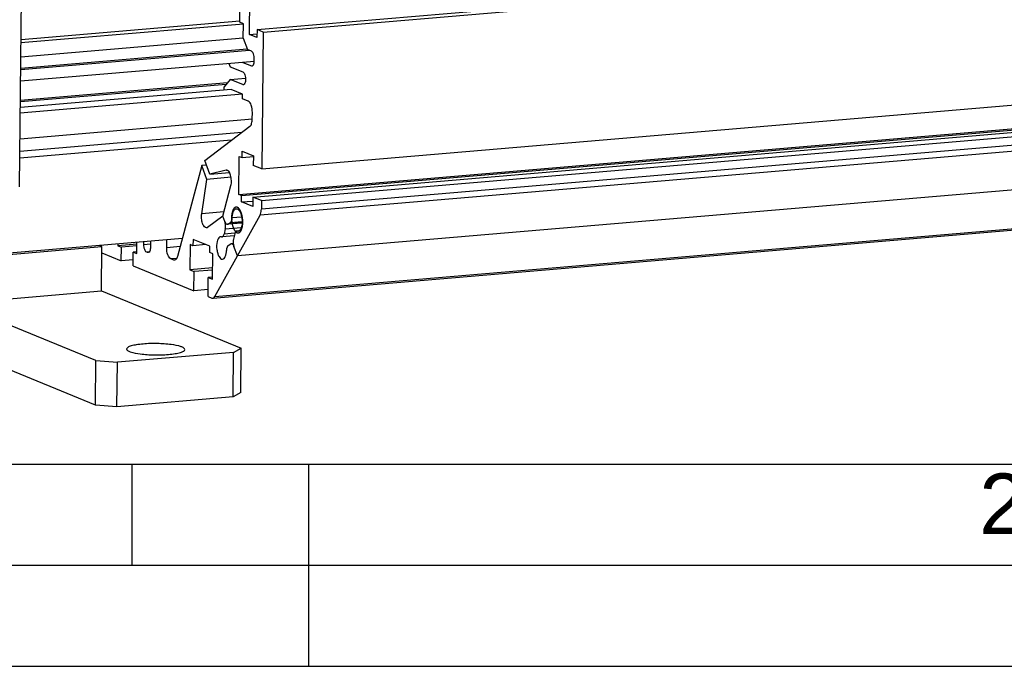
# Model space of a CAD drawing. Header units: millimetres. Extents: x 0 to 420, y 0 to 297.
# Tile 13 of 52: x 116 to 164, y 0 to 32. Entities that reach past the tile are written whole.
import ezdxf

# ---------------------------------------------------------------- set-up
doc = ezdxf.new("R2010")
doc.units = ezdxf.units.MM
doc.header["$LTSCALE"] = 23.1
doc.layers.get('0').update_dxf_attribs({"linetype": 'CONTINUOUS'})
doc.layers.add('COMPONENTS', color=7, linetype='CONTINUOUS')
doc.styles.add('TEXTSTYLE_2', font='arial.ttf')

msp = doc.modelspace()

# ---------------------------------------------------------------- linework, layer by layer
at = {"color": 7, "linetype": 'CONTINUOUS'}
msp.add_line((25, 10), (410, 10), dxfattribs=at)
at = {"color": 2, "linetype": 'CONTINUOUS'}
for p, q in [((121.25, 5), (121.25, 10)), ((130, 0), (130, 10)), ((20, 5), (415, 5)), ((0, 0), (232.75, 0))]:
    msp.add_line(p, q, dxfattribs=at)
at = {"layer": 'COMPONENTS', "color": 7, "linetype": 'CONTINUOUS'}
for p, q in [((115.67768, 23.71965), (115.99403, 55.50694)), ((127.43627, 31.49785), (228.89879, 40.11734)), ((127.73681, 31.37451), (229.19933, 39.99401)), ((127.06892, 31.25466), (127.08985, 33.35756)), ((127.6695, 24.61072), (229.13202, 33.23021)), ((126.58373, 31.86346), (126.59583, 33.07938)), ((126.75979, 31.77619), (115.74855, 30.84076)), ((126.5798, 31.90976), (115.75003, 30.98975)), ((126.53403, 23.34337), (227.99655, 31.96287)), ((126.75847, 31.79176), (126.58373, 31.86346)), ((126.67382, 23.28601), (228.13634, 31.9055)), ((126.75128, 31.06987), (126.75847, 31.79176)), ((127.23452, 23.21348), (228.69704, 31.83298)), ((127.06892, 31.25466), (127.43416, 31.28569)), ((127.43237, 31.10552), (127.06892, 31.25466)), ((127.43627, 31.49785), (127.43237, 31.10552)), ((127.73681, 31.37451), (127.43627, 31.49785)), ((229.11222, 31.24072), (127.6497, 22.62123)), ((127.65388, 23.04139), (229.1164, 31.66089)), ((127.73681, 31.37451), (127.6695, 24.61072)), ((126.75128, 31.06987), (115.74152, 30.13456)), ((126.75128, 31.06987), (126.95628, 30.51302)), ((229.04749, 30.93302), (127.58497, 22.31352)), ((127.06316, 30.46916), (115.73527, 29.50683)), ((126.9549, 30.5292), (115.73596, 29.57613)), ((127.16595, 30.42698), (126.95628, 30.51302)), ((127.30477, 29.92521), (115.72965, 28.94187)), ((126.03527, 29.81736), (126.10569, 29.66452)), ((126.73941, 29.87718), (127.15877, 29.70509)), ((127.30168, 29.96159), (127.30262, 30.05575)), ((126.10569, 29.66452), (126.73473, 29.40638)), ((127.15877, 29.70509), (127.18854, 29.70762)), ((125.91025, 28.79265), (115.71955, 27.92693)), ((125.96769, 28.86677), (115.72024, 27.99623)), ((126.09944, 29.03679), (125.81508, 28.66984)), ((126.09944, 29.03679), (126.86881, 29.10215)), ((126.72848, 28.77865), (126.09944, 29.03679)), ((227.92842, 28.92445), (126.4659, 20.30495)), ((126.72848, 28.77865), (126.75882, 28.78123)), ((126.72379, 28.30785), (115.71403, 27.37254)), ((126.15795, 28.53674), (115.71679, 27.64974)), ((125.81346, 28.50747), (125.81508, 28.66984)), ((126.72379, 28.30785), (126.15766, 28.54018)), ((126.72145, 28.07245), (126.72379, 28.30785)), ((127.00102, 27.95772), (126.72145, 28.07245)), ((127.20289, 27.08702), (127.20602, 27.40088)), ((127.20494, 27.06297), (115.70122, 26.0857)), ((125.2425, 18.21185), (226.70502, 26.83135)), ((125.34682, 18.29638), (226.80934, 26.91587)), ((126.6814, 26.4099), (115.69516, 25.47659)), ((124.8461, 25.02221), (127.0863, 26.71605)), ((126.17047, 26.02357), (115.69175, 25.13338)), ((126.69256, 25.1692), (126.69568, 25.48306)), ((126.69568, 25.48306), (127.25483, 25.25361)), ((125.09628, 24.34307), (124.8461, 25.02221)), ((126.53403, 23.34337), (126.55277, 25.22656)), ((126.55277, 25.22656), (126.69256, 25.1692)), ((126.69256, 25.1692), (127.25792, 25.21723)), ((127.25483, 25.25361), (127.25014, 24.78281)), ((124.70545, 24.76976), (123.49689, 20.27359)), ((124.93201, 24.78901), (124.70545, 24.76976)), ((124.95543, 24.09027), (124.70545, 24.76976)), ((125.90332, 24.55173), (125.09628, 24.34307)), ((125.09628, 24.34307), (126.07553, 24.42626)), ((125.91849, 24.55419), (125.90332, 24.55173)), ((125.90332, 24.55173), (125.91859, 24.55303)), ((127.6695, 24.61072), (127.25014, 24.78281)), ((124.69806, 22.38848), (124.95543, 24.09027)), ((126.15156, 24.19188), (124.95543, 24.09027)), ((119.43008, 12.92655), (93.29009, 23.65366)), ((125.74158, 22.27247), (126.14289, 23.78314)), ((126.67382, 23.28601), (126.53403, 23.34337)), ((126.67069, 22.97214), (126.67382, 23.28601)), ((126.67069, 22.97214), (127.2326, 23.01988)), ((127.22984, 22.74269), (126.67069, 22.97214)), ((127.23452, 23.21348), (127.22984, 22.74269)), ((127.65388, 23.04139), (127.23452, 23.21348)), ((127.65388, 23.04139), (127.6497, 22.62123)), ((125.79721, 22.48185), (124.69806, 22.38848)), ((125.74158, 22.27247), (124.98987, 21.71364)), ((125.34682, 18.29638), (127.58497, 22.31352)), ((125.83996, 22.00523), (125.74158, 22.27247)), ((125.99726, 21.8779), (126.12503, 21.9584)), ((126.12503, 21.9584), (126.69682, 22.00698)), ((126.20839, 22.19904), (126.67307, 22.23852)), ((125.86428, 21.63922), (125.80249, 21.37949)), ((125.86428, 21.63922), (126.65767, 21.70662)), ((126.69556, 21.92955), (125.9681, 21.86775)), ((126.6958, 21.93724), (125.99726, 21.8779)), ((126.43016, 21.53076), (126.55155, 21.54107)), ((123.73855, 21.17263), (114.5428, 20.39143)), ((121.48018, 20.42224), (121.48574, 20.98125)), ((121.83542, 20.85948), (121.83693, 21.01108)), ((122.16003, 21.03853), (122.15693, 20.72755)), ((122.96383, 20.71157), (122.96776, 21.10715)), ((124.26622, 21.12255), (124.26309, 20.80868)), ((125.10493, 20.77836), (124.26622, 21.12255)), ((126.30809, 21.29657), (125.70421, 21.24527)), ((126.32952, 21.42426), (125.80249, 21.37949)), ((126.33188, 21.39654), (126.27008, 21.13681)), ((114.49999, 20.32201), (119.75731, 20.76864)), ((119.75731, 20.76864), (119.62452, 20.82313)), ((119.73545, 18.57158), (119.75731, 20.76864)), ((120.54456, 20.90129), (120.54361, 20.80658)), ((121.4848, 20.88654), (120.54361, 20.80658)), ((120.54361, 20.80658), (120.71835, 20.73488)), ((120.71163, 20.06007), (120.71835, 20.73488)), ((121.48394, 20.79992), (120.71835, 20.73488)), ((121.29873, 19.81914), (121.30545, 20.49395)), ((121.47288, 20.50817), (121.30545, 20.49395)), ((121.30545, 20.49395), (121.48018, 20.42224)), ((122.15852, 20.88693), (121.83542, 20.85948)), ((122.09799, 20.49895), (121.97209, 20.48826)), ((122.01402, 20.47105), (121.97209, 20.48826)), ((123.62982, 20.76815), (122.96383, 20.71157)), ((124.12331, 20.86604), (124.11081, 19.61058)), ((124.26309, 20.80868), (124.12331, 20.86604)), ((124.89934, 20.86273), (124.26309, 20.80868)), ((125.10181, 20.4645), (125.10493, 20.77836)), ((126.00933, 20.81762), (126.1371, 20.89813)), ((126.26107, 20.91633), (126.16626, 20.90828)), ((126.4659, 20.30495), (126.2944, 20.7708)), ((119.75417, 20.45298), (120.71163, 20.06007)), ((121.30163, 20.11019), (120.71163, 20.06007)), ((122.04379, 20.47358), (122.01402, 20.47105)), ((123.46039, 20.17949), (123.16882, 20.15472)), ((123.30861, 20.09736), (123.16882, 20.15472)), ((125.2416, 20.40713), (125.10181, 20.4645)), ((125.2291, 19.15167), (125.2416, 20.40713)), ((121.29873, 19.81914), (124.31112, 18.58294)), ((125.23462, 19.70605), (124.11081, 19.61058)), ((124.11081, 19.61058), (124.32049, 19.52454)), ((124.31112, 18.58294), (124.32049, 19.52454)), ((125.23358, 19.60211), (124.32049, 19.52454)), ((119.45195, 15.12361), (109.18113, 19.33846)), ((125.01005, 18.29612), (125.01942, 19.23772)), ((125.22034, 19.25478), (125.01942, 19.23772)), ((125.01942, 19.23772), (125.2291, 19.15167)), ((112.53952, 17.96027), (119.73545, 18.57158)), ((119.73545, 18.57158), (126.64787, 15.73492)), ((125.0135, 18.64261), (124.31112, 18.58294)), ((125.01005, 18.29612), (125.19718, 18.21933)), ((126.27774, 15.53038), (126.64787, 15.73492)), ((126.626, 13.53786), (126.64787, 15.73492)), ((119.43008, 12.92655), (119.45195, 15.12361)), ((119.45195, 15.12361), (120.521, 15.04133)), ((126.27774, 15.53038), (120.521, 15.04133)), ((126.25588, 13.33332), (126.27774, 15.53038)), ((120.49914, 12.84427), (120.521, 15.04133)), ((126.25588, 13.33332), (120.49914, 12.84427)), ((126.626, 13.53786), (126.25588, 13.33332)), ((120.49914, 12.84427), (119.43008, 12.92655))]:
    msp.add_line(p, q, dxfattribs=at)
for centre, radius, start, end in [((126.62562, 29.96818), 0.67609, 356.637265, 359.441299), ((125.33177, 21.81893), 0.54126, 15.861513, 20.132691), ((125.23588, 21.79124), 0.64108, 12.242704, 15.899577), ((126.43528, 21.47074), 0.06019, 87.27498, 95.27314), ((126.49116, 21.62693), 0.10532, 266.796491, 275.216517), ((125.6432, 21.14909), 0.10532, 86.796491, 95.216517), ((126.96397, 20.99901), 0.70808, 186.712859, 192.243864), ((126.89849, 20.98479), 0.64108, 192.242704, 195.899577), ((126.80259, 20.9571), 0.54126, 195.861513, 200.132691)]:
    msp.add_arc(centre, radius, start, end, dxfattribs=at)
for points, knots in [([(127.30262, 30.05575), (127.30342, 30.13636), (127.28499, 30.26639), (127.21676, 30.40613), (127.16595, 30.42698)], [0, 0, 0, 0, 0.59480009, 1, 1, 1, 1]), ([(127.18918, 29.70013), (127.2041, 29.70144), (127.24789, 29.72563), (127.28631, 29.81147), (127.29799, 29.88521), (127.30055, 29.92852)], [0, 0, 0, 0, 0.16686888, 0.51672526, 1, 1, 1, 1]), ([(126.73473, 29.40638), (126.78871, 29.38423), (126.85769, 29.23376), (126.87449, 29.0963), (126.87074, 29.01151)], [0, 0, 0, 0, 0.40740587, 1, 1, 1, 1]), ([(126.87074, 29.01151), (126.86822, 28.95453), (126.85992, 28.86599), (126.79378, 28.77719), (126.75945, 28.77381)], [0, 0, 0, 0, 0.62307554, 1, 1, 1, 1]), ([(127.20602, 27.40088), (127.20722, 27.5218), (127.17958, 27.71684), (127.07724, 27.92645), (127.00102, 27.95772)], [0, 0, 0, 0, 0.59480009, 1, 1, 1, 1]), ([(127.0863, 26.71605), (127.12961, 26.74879), (127.18814, 26.87883), (127.20212, 27.00913), (127.20289, 27.08702)], [0, 0, 0, 0, 0.41072916, 1, 1, 1, 1]), ([(126.14289, 23.78314), (126.16429, 23.86367), (126.17826, 24.03767), (126.13943, 24.28085), (126.07019, 24.47195), (125.96297, 24.55788), (125.91849, 24.55429)], [0, 0, 0, 0, 0.28906564, 0.59609666, 0.84518352, 1, 1, 1, 1]), ([(126.20839, 22.19904), (126.20892, 22.22029), (126.21313, 22.2999), (126.22562, 22.37941), (126.24184, 22.43561)], [0, 0, 0, 0, 0.26654525, 1, 1, 1, 1]), ([(126.24184, 22.43561), (126.24995, 22.46373), (126.27754, 22.5449), (126.34595, 22.63291), (126.40543, 22.63791)], [0, 0, 0, 0, 0.32897858, 1, 1, 1, 1]), ([(126.49009, 22.61132), (126.50023, 22.60415), (126.54454, 22.56581), (126.57614, 22.51494), (126.59667, 22.47388)], [0, 0, 0, 0, 0.21286874, 1, 1, 1, 1]), ([(126.59667, 22.47388), (126.64663, 22.37396), (126.70185, 22.14681), (126.70201, 21.91459), (126.68093, 21.79909)], [0, 0, 0, 0, 0.48758605, 1, 1, 1, 1]), ([(127.58497, 22.31352), (127.59573, 22.33282), (127.63704, 22.43038), (127.64887, 22.53791), (127.6497, 22.62123)], [0, 0, 0, 0, 0.20958254, 1, 1, 1, 1]), ([(124.93817, 21.69301), (124.89813, 21.68961), (124.80023, 21.75903), (124.72928, 21.92737), (124.68346, 22.14761), (124.68608, 22.30923), (124.69806, 22.38848)], [0, 0, 0, 0, 0.15273777, 0.39226028, 0.69534244, 1, 1, 1, 1]), ([(125.83996, 22.00523), (125.84745, 21.9849), (125.87124, 21.92884), (125.92516, 21.86456), (125.96755, 21.86776)], [0, 0, 0, 0, 0.33751211, 1, 1, 1, 1]), ([(126.12503, 21.9584), (126.15479, 21.97715), (126.19689, 22.06225), (126.20708, 22.14742), (126.20839, 22.19904)], [0, 0, 0, 0, 0.40510928, 1, 1, 1, 1]), ([(125.86428, 21.63922), (125.86945, 21.66094), (125.88449, 21.75635), (125.87813, 21.85479), (125.86237, 21.92718)], [0, 0, 0, 0, 0.23157795, 1, 1, 1, 1]), ([(126.35082, 21.45451), (126.34894, 21.45021), (126.34532, 21.4413), (126.34213, 21.43224), (126.3406, 21.42757)], [0, 0, 0, 0, 0.48916008, 1, 1, 1, 1]), ([(126.40556, 21.52326), (126.40005, 21.52032), (126.37576, 21.50286), (126.36018, 21.47592), (126.35082, 21.45451)], [0, 0, 0, 0, 0.21114517, 1, 1, 1, 1]), ([(126.42975, 21.53068), (126.4256, 21.5303), (126.41722, 21.52862), (126.40936, 21.5253), (126.40556, 21.52326)], [0, 0, 0, 0, 0.49133563, 1, 1, 1, 1]), ([(126.45559, 21.52755), (126.45273, 21.5285), (126.44697, 21.53002), (126.44106, 21.53073), (126.43814, 21.53087)], [0, 0, 0, 0, 0.50703724, 1, 1, 1, 1]), ([(126.65384, 21.69363), (126.64778, 21.67612), (126.62494, 21.61905), (126.58839, 21.56345), (126.55173, 21.54008)], [0, 0, 0, 0, 0.29880471, 1, 1, 1, 1]), ([(125.59344, 21.24213), (125.51683, 21.20306), (125.4319, 20.96674), (125.42867, 20.6926), (125.48089, 20.43634), (125.54654, 20.25952), (125.65602, 20.13198), (125.72893, 20.13811)], [0, 0, 0, 0, 0.20737227, 0.52300178, 0.68401184, 0.82356602, 1, 1, 1, 1]), ([(125.67878, 21.24848), (125.68298, 21.24708), (125.69155, 21.24509), (125.70035, 21.24495), (125.70462, 21.24534)], [0, 0, 0, 0, 0.50786127, 1, 1, 1, 1]), ([(125.70462, 21.24534), (125.71536, 21.24634), (125.77106, 21.2695), (125.79166, 21.33398), (125.80249, 21.37949)], [0, 0, 0, 0, 0.18736554, 1, 1, 1, 1]), ([(126.27008, 21.13681), (126.26615, 21.12027), (126.25336, 21.04749), (126.25407, 20.97264), (126.26074, 20.91624)], [0, 0, 0, 0, 0.2304044, 1, 1, 1, 1]), ([(121.97209, 20.48826), (121.92128, 20.50911), (121.85305, 20.64884), (121.83462, 20.77887), (121.83542, 20.85948)], [0, 0, 0, 0, 0.40519991, 1, 1, 1, 1]), ([(122.15693, 20.72755), (122.15631, 20.66534), (122.15054, 20.56992), (122.08142, 20.46932), (122.04443, 20.46609)], [0, 0, 0, 0, 0.62624356, 1, 1, 1, 1]), ([(123.16882, 20.15472), (123.09261, 20.186), (122.99026, 20.39561), (122.96262, 20.59065), (122.96383, 20.71157)], [0, 0, 0, 0, 0.40519991, 1, 1, 1, 1]), ([(125.72893, 20.13811), (125.7916, 20.14339), (125.91141, 20.31006), (125.92332, 20.47197), (125.92598, 20.57699)], [0, 0, 0, 0, 0.37446597, 1, 1, 1, 1]), ([(126.00933, 20.81762), (125.97958, 20.79887), (125.93747, 20.71378), (125.92729, 20.62861), (125.92598, 20.57699)], [0, 0, 0, 0, 0.40510928, 1, 1, 1, 1]), ([(126.2944, 20.7708), (126.28692, 20.79112), (126.26313, 20.84719), (126.2092, 20.91147), (126.16682, 20.90826)], [0, 0, 0, 0, 0.33751211, 1, 1, 1, 1]), ([(123.49689, 20.27359), (123.49008, 20.24826), (123.46674, 20.17555), (123.40746, 20.09478), (123.35446, 20.08998)], [0, 0, 0, 0, 0.33013457, 1, 1, 1, 1]), ([(125.2426, 18.21186), (125.25243, 18.2127), (125.29774, 18.22468), (125.3293, 18.26493), (125.34682, 18.29638)], [0, 0, 0, 0, 0.21516082, 1, 1, 1, 1]), ([(120.98095, 15.70181), (120.98066, 15.67388), (121.04219, 15.60734), (121.26783, 15.52015), (121.71667, 15.43729), (122.34799, 15.39824), (122.81498, 15.40931), (123.04991, 15.42927)], [0, 0, 0, 0, 0.03921764, 0.10933441, 0.34648766, 0.66899988, 1, 1, 1, 1]), ([(121.79183, 15.94554), (121.68058, 15.93609), (121.48177, 15.91288), (121.25328, 15.86744), (121.11219, 15.81854), (121.03274, 15.78078), (120.98129, 15.73357), (120.98095, 15.70181)], [0, 0, 0, 0, 0.38375158, 0.68656791, 0.80157744, 0.89083844, 1, 1, 1, 1]), ([(123.86079, 15.673), (123.86108, 15.70093), (123.79955, 15.76746), (123.57391, 15.85465), (123.12507, 15.93752), (122.49375, 15.97656), (122.02676, 15.9655), (121.79183, 15.94554)], [0, 0, 0, 0, 0.03921764, 0.10933441, 0.34648766, 0.66899988, 1, 1, 1, 1]), ([(123.04991, 15.42927), (123.16116, 15.43872), (123.35997, 15.46193), (123.58846, 15.50737), (123.72955, 15.55627), (123.809, 15.59403), (123.86045, 15.64124), (123.86079, 15.673)], [0, 0, 0, 0, 0.38375158, 0.68656791, 0.80157744, 0.89083844, 1, 1, 1, 1])]:
    msp.add_open_spline(points, degree=3, knots=knots, dxfattribs=at)
for points in [[(127.15877, 29.70509), (127.16827, 29.70119), (127.17895, 29.69924), (127.18918, 29.70013)], [(126.75945, 28.77381), (126.74905, 28.77279), (126.73814, 28.77468), (126.72848, 28.77865)], [(126.40543, 22.63791), (126.43491, 22.64039), (126.46595, 22.62841), (126.49009, 22.61132)], [(124.98987, 21.71364), (124.97498, 21.70257), (124.95666, 21.69458), (124.93817, 21.69301)], [(125.96755, 21.86776), (125.97798, 21.86855), (125.98841, 21.87232), (125.99726, 21.8779)], [(126.48528, 21.52177), (126.47521, 21.52233), (126.46515, 21.52436), (126.45559, 21.52755)], [(126.55173, 21.54008), (126.53653, 21.53039), (126.51869, 21.52369), (126.50074, 21.52205)], [(126.68093, 21.79909), (126.67441, 21.76339), (126.6657, 21.72793), (126.65384, 21.69363)], [(125.63363, 21.25398), (125.61972, 21.25271), (125.60588, 21.24848), (125.59344, 21.24213)], [(125.67878, 21.24848), (125.66921, 21.25167), (125.65916, 21.25369), (125.64909, 21.25425)], [(126.3406, 21.42757), (126.33725, 21.41736), (126.33436, 21.40699), (126.33188, 21.39654)], [(126.16682, 20.90826), (126.15638, 20.90747), (126.14596, 20.90371), (126.1371, 20.89813)], [(122.04443, 20.46609), (122.0342, 20.4652), (122.02352, 20.46715), (122.01402, 20.47105)], [(123.35446, 20.08998), (123.33904, 20.08859), (123.32293, 20.09148), (123.30861, 20.09736)], [(125.19718, 18.21933), (125.21137, 18.2135), (125.22731, 18.21056), (125.2426, 18.21186)]]:
    msp.add_open_spline(points, degree=3, dxfattribs=at)
at = {"layer": 'COMPONENTS', "color": 2, "linetype": 'CONTINUOUS'}
for points, knots in [([(126.45893, 22.70765), (126.45475, 22.7084), (126.44639, 22.70989), (126.43595, 22.71174), (126.42759, 22.71323), (126.42132, 22.71435), (126.4161, 22.71528), (126.41192, 22.71602), (126.40931, 22.71648), (126.40722, 22.71685), (126.40565, 22.71713), (126.40409, 22.71741), (126.40291, 22.71763), (126.40213, 22.71775), (126.4016, 22.7179), (126.40098, 22.71764), (126.40022, 22.71743), (126.39872, 22.71696), (126.39646, 22.71628), (126.39344, 22.71536), (126.38942, 22.71414), (126.38439, 22.71261), (126.37836, 22.71078), (126.37233, 22.70894), (126.3663, 22.70711), (126.36127, 22.70558), (126.35725, 22.70436), (126.35423, 22.70344), (126.35172, 22.70268), (126.34971, 22.70207), (126.34846, 22.70168), (126.34745, 22.70139), (126.34689, 22.70118), (126.3465, 22.70111), (126.34627, 22.70091), (126.34587, 22.70057), (126.34506, 22.69988), (126.34391, 22.6989), (126.34206, 22.69733), (126.33975, 22.69537), (126.33606, 22.69223), (126.33144, 22.68831), (126.32405, 22.68204), (126.31667, 22.67577), (126.3102, 22.67028), (126.30651, 22.66714), (126.30374, 22.66479), (126.30097, 22.66244), (126.29866, 22.66047), (126.29704, 22.65911), (126.29624, 22.65841), (126.29577, 22.65804), (126.29538, 22.65736), (126.29488, 22.65662), (126.29408, 22.65538), (126.29307, 22.65385), (126.29187, 22.652), (126.29026, 22.64955), (126.28745, 22.64524), (126.28344, 22.63909), (126.27862, 22.63172), (126.27381, 22.62434), (126.26899, 22.61696), (126.26418, 22.60958), (126.26017, 22.60343), (126.25736, 22.59913), (126.25575, 22.59667), (126.25455, 22.59483), (126.25355, 22.59328), (126.25274, 22.59207), (126.25225, 22.59127), (126.25183, 22.59071), (126.25151, 22.58986), (126.25093, 22.58843), (126.24978, 22.58553), (126.24813, 22.5814), (126.24616, 22.57644), (126.24419, 22.57148), (126.24156, 22.56486), (126.23696, 22.55329), (126.2317, 22.54006), (126.22644, 22.52683), (126.22316, 22.51856), (126.22053, 22.51195), (126.21889, 22.50781), (126.21757, 22.50451), (126.2166, 22.502), (126.21572, 22.50002), (126.2153, 22.498), (126.21483, 22.49607), (126.21425, 22.49362), (126.21333, 22.48971), (126.21217, 22.48483), (126.21079, 22.47897), (126.20894, 22.47116), (126.20662, 22.4614), (126.20292, 22.44578), (126.19923, 22.43015), (126.19599, 22.41648), (126.19414, 22.40867), (126.19275, 22.40281), (126.19159, 22.39794), (126.1908, 22.39451), (126.19031, 22.39258), (126.19011, 22.39032), (126.18975, 22.38761), (126.18924, 22.38321), (126.18859, 22.37773), (126.18781, 22.37115), (126.18677, 22.36237), (126.18495, 22.34701), (126.18286, 22.32946), (126.18078, 22.31191), (126.17948, 22.30094), (126.17844, 22.29217), (126.17766, 22.28559), (126.17701, 22.2801), (126.17655, 22.27627), (126.1763, 22.27406), (126.17605, 22.27246), (126.17607, 22.27066), (126.17601, 22.26833), (126.17594, 22.26422), (126.17581, 22.25837), (126.17567, 22.25134), (126.17548, 22.24198), (126.17525, 22.23026), (126.17487, 22.21153), (126.17449, 22.19279), (126.17416, 22.1764), (126.17397, 22.16703), (126.17383, 22.16), (126.17372, 22.15414), (126.17361, 22.14946), (126.17358, 22.14653), (126.17348, 22.1442), (126.17367, 22.1418), (126.17395, 22.13762), (126.17454, 22.12925), (126.17538, 22.11729), (126.17672, 22.09816), (126.17807, 22.07903), (126.17941, 22.0599), (126.18042, 22.04555), (126.18126, 22.03359), (126.18193, 22.02402), (126.1823, 22.01864), (126.18256, 22.01506), (126.18269, 22.01266), (126.18323, 22.00969), (126.18379, 22.00612), (126.18495, 21.99899), (126.18743, 21.98353), (126.19128, 21.95975), (126.19512, 21.93596), (126.19819, 21.91694), (126.20011, 21.90505), (126.20165, 21.89553), (126.20261, 21.88959), (126.20328, 21.88542), (126.20362, 21.88335), (126.2038, 21.88215), (126.20411, 21.88108), (126.20446, 21.8797), (126.20503, 21.87752), (126.20603, 21.87369), (126.20746, 21.86823), (126.20974, 21.85949), (126.2126, 21.84856), (126.21602, 21.83544), (126.21945, 21.82233), (126.22288, 21.80922), (126.2263, 21.7961), (126.22916, 21.78517), (126.23144, 21.77643), (126.23287, 21.77096), (126.23387, 21.76714), (126.23444, 21.76495), (126.23481, 21.7636), (126.23507, 21.76248), (126.23545, 21.76152), (126.23609, 21.75981), (126.23738, 21.75642), (126.23923, 21.75156), (126.24218, 21.7438), (126.24588, 21.7341), (126.25179, 21.71857), (126.2577, 21.70304), (126.26361, 21.68751), (126.2673, 21.67781), (126.27025, 21.67004), (126.2721, 21.66519), (126.27358, 21.6613), (126.2747, 21.65842), (126.27558, 21.6559), (126.27649, 21.65435), (126.27735, 21.65272), (126.27845, 21.65071), (126.2802, 21.64748), (126.28239, 21.64345), (126.28501, 21.6386), (126.28851, 21.63215), (126.29289, 21.62407), (126.29814, 21.61439), (126.30339, 21.6047), (126.30864, 21.59502), (126.31302, 21.58694), (126.31652, 21.58049), (126.31914, 21.57564), (126.32111, 21.57202), (126.32242, 21.56959), (126.32309, 21.56839), (126.32362, 21.56733), (126.32412, 21.56675), (126.32462, 21.56612), (126.32524, 21.56535), (126.32623, 21.56412), (126.32797, 21.56195), (126.33044, 21.55886), (126.33342, 21.55515), (126.33739, 21.55021), (126.34235, 21.54402), (126.3483, 21.5366), (126.35623, 21.52671), (126.36615, 21.51435), (126.37409, 21.50445), (126.37805, 21.49951)], [0, 0, 0, 0, 0.015625, 0.03125, 0.0390625, 0.046875, 0.0546875, 0.05859375, 0.0625, 0.06445312, 0.06640625, 0.06835938, 0.0703125, 0.07080078, 0.07128906, 0.07226562, 0.07324219, 0.07421875, 0.078125, 0.08203125, 0.0859375, 0.09375, 0.1015625, 0.109375, 0.1171875, 0.125, 0.12890625, 0.1328125, 0.13671875, 0.13867188, 0.140625, 0.14160156, 0.14257812, 0.14282227, 0.14306641, 0.14355469, 0.14453125, 0.14648438, 0.1484375, 0.15234375, 0.15625, 0.1640625, 0.171875, 0.1875, 0.1953125, 0.19921875, 0.203125, 0.20703125, 0.2109375, 0.21289062, 0.21386719, 0.21435547, 0.21484375, 0.21582031, 0.21679688, 0.21875, 0.22070312, 0.22265625, 0.2265625, 0.234375, 0.2421875, 0.25, 0.2578125, 0.265625, 0.2734375, 0.27734375, 0.27929688, 0.28125, 0.28320312, 0.28417969, 0.28515625, 0.28564453, 0.28613281, 0.28710938, 0.2890625, 0.29296875, 0.296875, 0.30078125, 0.3046875, 0.3125, 0.328125, 0.3359375, 0.34375, 0.34765625, 0.3515625, 0.35351562, 0.35546875, 0.35742188, 0.35839844, 0.359375, 0.36132812, 0.36328125, 0.3671875, 0.37109375, 0.375, 0.3828125, 0.390625, 0.40625, 0.4140625, 0.41796875, 0.421875, 0.42578125, 0.42773438, 0.42871094, 0.4296875, 0.43164062, 0.43359375, 0.4375, 0.44140625, 0.4453125, 0.453125, 0.46875, 0.4765625, 0.484375, 0.48828125, 0.4921875, 0.49609375, 0.49804688, 0.49902344, 0.5, 0.50097656, 0.50195312, 0.50390625, 0.5078125, 0.51171875, 0.515625, 0.5234375, 0.53125, 0.546875, 0.5546875, 0.55859375, 0.5625, 0.56640625, 0.56835938, 0.5703125, 0.57128906, 0.57226562, 0.57421875, 0.578125, 0.5859375, 0.59375, 0.609375, 0.6171875, 0.625, 0.6328125, 0.63671875, 0.640625, 0.64160156, 0.64257812, 0.64453125, 0.64648438, 0.6484375, 0.65625, 0.671875, 0.6875, 0.6953125, 0.703125, 0.70703125, 0.7109375, 0.71289062, 0.71386719, 0.71435547, 0.71484375, 0.71582031, 0.71679688, 0.71875, 0.72265625, 0.7265625, 0.734375, 0.7421875, 0.75, 0.7578125, 0.765625, 0.7734375, 0.77734375, 0.78125, 0.78320312, 0.78417969, 0.78515625, 0.78564453, 0.78613281, 0.78710938, 0.7890625, 0.79296875, 0.796875, 0.8046875, 0.8125, 0.828125, 0.8359375, 0.84375, 0.84765625, 0.8515625, 0.85351562, 0.85546875, 0.85742188, 0.85839844, 0.859375, 0.86132812, 0.86328125, 0.8671875, 0.87109375, 0.875, 0.8828125, 0.890625, 0.8984375, 0.90625, 0.9140625, 0.91796875, 0.921875, 0.92578125, 0.92675781, 0.92773438, 0.92871094, 0.92919922, 0.9296875, 0.93066406, 0.93164062, 0.93359375, 0.9375, 0.94140625, 0.9453125, 0.953125, 0.9609375, 0.96875, 0.984375, 1, 1, 1, 1]), ([(126.44643, 21.45219), (126.45097, 21.45133), (126.45777, 21.45004), (126.46684, 21.44832), (126.47365, 21.44703), (126.48045, 21.44574), (126.48612, 21.44466), (126.49065, 21.4438), (126.49349, 21.44326), (126.49575, 21.44283), (126.49745, 21.44251), (126.49887, 21.44225), (126.49986, 21.44204), (126.50043, 21.44196), (126.50086, 21.44181), (126.50127, 21.44199), (126.50182, 21.44211), (126.50277, 21.44238), (126.50414, 21.44274), (126.50579, 21.44318), (126.50798, 21.44376), (126.51072, 21.44448), (126.5151, 21.44565), (126.52058, 21.4471), (126.52715, 21.44885), (126.53372, 21.4506), (126.5392, 21.45205), (126.54358, 21.45322), (126.54632, 21.45395), (126.54851, 21.45453), (126.55016, 21.45496), (126.55152, 21.45534), (126.55249, 21.45558), (126.55303, 21.45574), (126.55345, 21.45579), (126.55382, 21.45615), (126.55433, 21.45652), (126.55522, 21.45722), (126.55649, 21.4582), (126.55801, 21.45938), (126.56004, 21.46095), (126.56258, 21.46292), (126.56665, 21.46606), (126.57172, 21.46999), (126.57782, 21.47471), (126.58391, 21.47943), (126.58899, 21.48336), (126.59305, 21.48651), (126.59559, 21.48847), (126.59762, 21.49005), (126.59914, 21.49122), (126.60041, 21.49221), (126.6013, 21.49289), (126.60181, 21.4933), (126.6022, 21.49353), (126.60253, 21.49408), (126.60299, 21.49469), (126.60379, 21.49583), (126.60493, 21.49742), (126.60629, 21.49934), (126.60812, 21.50189), (126.6104, 21.50509), (126.61404, 21.5102), (126.6186, 21.51659), (126.62407, 21.52426), (126.62954, 21.53192), (126.6341, 21.53831), (126.63775, 21.54342), (126.64003, 21.54662), (126.64185, 21.54918), (126.64322, 21.55109), (126.64435, 21.55269), (126.64516, 21.5538), (126.6456, 21.55446), (126.64597, 21.55488), (126.64622, 21.55557), (126.6466, 21.55639), (126.64725, 21.55786), (126.64818, 21.55995), (126.64929, 21.56247), (126.65077, 21.56582), (126.65262, 21.57001), (126.65559, 21.57672), (126.65929, 21.5851), (126.66374, 21.59515), (126.66819, 21.60521), (126.67189, 21.61359), (126.67486, 21.6203), (126.67671, 21.62449), (126.67819, 21.62784), (126.6793, 21.63035), (126.68023, 21.63245), (126.68088, 21.63391), (126.68124, 21.63476), (126.68155, 21.63534), (126.68173, 21.63615), (126.68202, 21.63715), (126.6825, 21.63894), (126.68321, 21.64147), (126.68404, 21.64451), (126.68516, 21.64857), (126.68656, 21.65364), (126.6888, 21.66176), (126.6916, 21.6719), (126.69496, 21.68408), (126.69831, 21.69625), (126.70111, 21.7064), (126.70335, 21.71451), (126.70475, 21.71958), (126.70587, 21.72364), (126.70671, 21.72668), (126.7074, 21.72922), (126.7079, 21.73099), (126.70817, 21.73202), (126.70841, 21.73274), (126.70851, 21.73364), (126.7087, 21.73478), (126.70901, 21.73681), (126.70946, 21.73968), (126.70999, 21.74314), (126.7107, 21.74775), (126.71159, 21.75351), (126.71302, 21.76273), (126.7148, 21.77425), (126.71694, 21.78808), (126.71908, 21.8019), (126.72087, 21.81343), (126.72229, 21.82264), (126.72318, 21.82841), (126.7239, 21.83301), (126.72443, 21.83647), (126.72489, 21.83934), (126.72522, 21.84167), (126.72555, 21.84333), (126.7256, 21.8453), (126.72576, 21.84782), (126.72592, 21.851), (126.72614, 21.8548), (126.72642, 21.85988), (126.72677, 21.86622), (126.72733, 21.87637), (126.72803, 21.88906), (126.72888, 21.90429), (126.72972, 21.91952), (126.73043, 21.93221), (126.73099, 21.94236), (126.73141, 21.94997), (126.73176, 21.95631), (126.73201, 21.96075), (126.73214, 21.9633), (126.7323, 21.96519), (126.73218, 21.96714), (126.73211, 21.96972), (126.73195, 21.97425), (126.73174, 21.98071), (126.73148, 21.98847), (126.73114, 21.99881), (126.73071, 22.01174), (126.7302, 22.02725), (126.72968, 22.04277), (126.72926, 22.05569), (126.72891, 22.06604), (126.72866, 22.07379), (126.72844, 22.08026), (126.7283, 22.08478), (126.72819, 22.08737), (126.72819, 22.08931), (126.7279, 22.09124), (126.72762, 22.09382), (126.72707, 22.09833), (126.72632, 22.10478), (126.7254, 22.11251), (126.72419, 22.12282), (126.72267, 22.13572), (126.72084, 22.15118), (126.71902, 22.16665), (126.71749, 22.17955), (126.71628, 22.18986), (126.71537, 22.19759), (126.7146, 22.20404), (126.71408, 22.20855), (126.71376, 22.21112), (126.71358, 22.21308), (126.71314, 22.21491), (126.71265, 22.21739), (126.71175, 22.22171), (126.71047, 22.2279), (126.70894, 22.23531), (126.70689, 22.24521), (126.70434, 22.25757), (126.70127, 22.2724), (126.6982, 22.28724), (126.69565, 22.2996), (126.6936, 22.30949), (126.69207, 22.31691), (126.69078, 22.32309), (126.6899, 22.32742), (126.68937, 22.32988), (126.68904, 22.33178), (126.68845, 22.33347), (126.68776, 22.33579), (126.6865, 22.33983), (126.68473, 22.34561), (126.68258, 22.35254), (126.67973, 22.36179), (126.67617, 22.37334), (126.67189, 22.38721), (126.66762, 22.40107), (126.66405, 22.41263), (126.6612, 22.42187), (126.65942, 22.42765), (126.65799, 22.43227), (126.65693, 22.43574), (126.65603, 22.43862), (126.65541, 22.44065), (126.65505, 22.4418), (126.6548, 22.44271), (126.65446, 22.4434), (126.65403, 22.44441), (126.65328, 22.44613), (126.6522, 22.44861), (126.65091, 22.45158), (126.64918, 22.45555), (126.64703, 22.4605), (126.64358, 22.46842), (126.63927, 22.47832), (126.63409, 22.4902), (126.62892, 22.50209), (126.62461, 22.51199), (126.62116, 22.51991), (126.619, 22.52486), (126.61728, 22.52882), (126.61598, 22.5318), (126.61491, 22.53427), (126.61415, 22.53601), (126.61372, 22.53698), (126.61341, 22.53777), (126.61302, 22.53833), (126.61253, 22.53916), (126.61166, 22.54056), (126.61043, 22.54259), (126.60894, 22.54501), (126.60696, 22.54825), (126.60449, 22.55229), (126.60053, 22.55876), (126.59558, 22.56685), (126.58964, 22.57655), (126.5837, 22.58625), (126.57875, 22.59434), (126.5748, 22.60081), (126.57232, 22.60485), (126.57034, 22.60808), (126.56886, 22.61051), (126.56762, 22.61253), (126.56675, 22.61395), (126.56626, 22.61474), (126.5659, 22.61541), (126.56548, 22.6158), (126.56494, 22.61641), (126.564, 22.61744), (126.56265, 22.61894), (126.56103, 22.62073), (126.55887, 22.62311), (126.55617, 22.62609), (126.55185, 22.63086), (126.54645, 22.63682), (126.53998, 22.64398), (126.5335, 22.65113), (126.5281, 22.65709), (126.52378, 22.66186), (126.52108, 22.66484), (126.51892, 22.66723), (126.5173, 22.66902), (126.51595, 22.6705), (126.51501, 22.67156), (126.51447, 22.67213), (126.51407, 22.67264), (126.51363, 22.67285), (126.51306, 22.67324), (126.51205, 22.67387), (126.51062, 22.67479), (126.5089, 22.67588), (126.5066, 22.67734), (126.50373, 22.67917), (126.49913, 22.68209), (126.49339, 22.68574), (126.4865, 22.69012), (126.4796, 22.69451), (126.47042, 22.70035), (126.46352, 22.70473), (126.45893, 22.70765)], [0, 0, 0, 0, 0.015625, 0.0234375, 0.03125, 0.0390625, 0.046875, 0.05078125, 0.0546875, 0.05664062, 0.05859375, 0.06054688, 0.06152344, 0.06201172, 0.0625, 0.06298828, 0.06347656, 0.06445312, 0.06640625, 0.06835938, 0.0703125, 0.07421875, 0.078125, 0.0859375, 0.09375, 0.1015625, 0.109375, 0.11328125, 0.1171875, 0.11914062, 0.12109375, 0.12304688, 0.12402344, 0.12451172, 0.125, 0.12548828, 0.12597656, 0.12695312, 0.12890625, 0.13085938, 0.1328125, 0.13671875, 0.140625, 0.1484375, 0.15625, 0.1640625, 0.171875, 0.17578125, 0.1796875, 0.18164062, 0.18359375, 0.18554688, 0.18652344, 0.18701172, 0.1875, 0.18798828, 0.18847656, 0.18945312, 0.19140625, 0.19335938, 0.1953125, 0.19921875, 0.203125, 0.2109375, 0.21875, 0.2265625, 0.234375, 0.23828125, 0.2421875, 0.24414062, 0.24609375, 0.24804688, 0.24902344, 0.24951172, 0.25, 0.25048828, 0.25097656, 0.25195312, 0.25390625, 0.25585938, 0.2578125, 0.26171875, 0.265625, 0.2734375, 0.28125, 0.2890625, 0.296875, 0.30078125, 0.3046875, 0.30664062, 0.30859375, 0.31054688, 0.31152344, 0.31201172, 0.3125, 0.31298828, 0.31347656, 0.31445312, 0.31640625, 0.31835938, 0.3203125, 0.32421875, 0.328125, 0.3359375, 0.34375, 0.3515625, 0.359375, 0.36328125, 0.3671875, 0.36914062, 0.37109375, 0.37304688, 0.37402344, 0.37451172, 0.375, 0.37548828, 0.37597656, 0.37695312, 0.37890625, 0.38085938, 0.3828125, 0.38671875, 0.390625, 0.3984375, 0.40625, 0.4140625, 0.421875, 0.42578125, 0.4296875, 0.43164062, 0.43359375, 0.43554688, 0.43652344, 0.4375, 0.43847656, 0.43945312, 0.44140625, 0.44335938, 0.4453125, 0.44921875, 0.453125, 0.4609375, 0.46875, 0.4765625, 0.484375, 0.48828125, 0.4921875, 0.49609375, 0.49804688, 0.49902344, 0.5, 0.50097656, 0.50195312, 0.50390625, 0.5078125, 0.51171875, 0.515625, 0.5234375, 0.53125, 0.5390625, 0.546875, 0.55078125, 0.5546875, 0.55859375, 0.56054688, 0.56152344, 0.5625, 0.56347656, 0.56445312, 0.56640625, 0.5703125, 0.57421875, 0.578125, 0.5859375, 0.59375, 0.6015625, 0.609375, 0.61328125, 0.6171875, 0.62109375, 0.62304688, 0.62402344, 0.625, 0.62597656, 0.62695312, 0.62890625, 0.6328125, 0.63671875, 0.640625, 0.6484375, 0.65625, 0.6640625, 0.671875, 0.67578125, 0.6796875, 0.68359375, 0.68554688, 0.68652344, 0.6875, 0.68847656, 0.68945312, 0.69140625, 0.6953125, 0.69921875, 0.703125, 0.7109375, 0.71875, 0.7265625, 0.734375, 0.73828125, 0.7421875, 0.74414062, 0.74609375, 0.74804688, 0.74902344, 0.74951172, 0.75, 0.75048828, 0.75097656, 0.75195312, 0.75390625, 0.75585938, 0.7578125, 0.76171875, 0.765625, 0.7734375, 0.78125, 0.7890625, 0.796875, 0.80078125, 0.8046875, 0.80664062, 0.80859375, 0.81054688, 0.81152344, 0.81201172, 0.8125, 0.81298828, 0.81347656, 0.81445312, 0.81640625, 0.81835938, 0.8203125, 0.82421875, 0.828125, 0.8359375, 0.84375, 0.8515625, 0.859375, 0.86328125, 0.8671875, 0.86914062, 0.87109375, 0.87304688, 0.87402344, 0.87451172, 0.875, 0.87548828, 0.87597656, 0.87695312, 0.87890625, 0.88085938, 0.8828125, 0.88671875, 0.890625, 0.8984375, 0.90625, 0.9140625, 0.921875, 0.92578125, 0.9296875, 0.93164062, 0.93359375, 0.93554688, 0.93652344, 0.93701172, 0.9375, 0.93798828, 0.93847656, 0.93945312, 0.94140625, 0.94335938, 0.9453125, 0.94921875, 0.953125, 0.9609375, 0.96875, 0.9765625, 0.984375, 1, 1, 1, 1]), ([(126.37805, 21.49951), (126.379, 21.49861), (126.38088, 21.49682), (126.38326, 21.49457), (126.3851, 21.49279), (126.38667, 21.49139), (126.38828, 21.48998), (126.38989, 21.48857), (126.3915, 21.48715), (126.39282, 21.48599), (126.39391, 21.48502), (126.39489, 21.48421), (126.39656, 21.48287), (126.39847, 21.48132), (126.4004, 21.47976), (126.40177, 21.47862), (126.40346, 21.4774), (126.40561, 21.4758), (126.40778, 21.4742), (126.40968, 21.47278), (126.41074, 21.47201), (126.41169, 21.47139), (126.41291, 21.47056), (126.41436, 21.46959), (126.4158, 21.46862), (126.41703, 21.4678), (126.41796, 21.46716), (126.41906, 21.46648), (126.42107, 21.46528), (126.4239, 21.46357), (126.42618, 21.4622), (126.42732, 21.46152)], [0, 0, 0, 0, 0.0625, 0.125, 0.15625, 0.1875, 0.21875, 0.25, 0.28125, 0.3125, 0.328125, 0.34375, 0.375, 0.4375, 0.46875, 0.5, 0.53125, 0.5625, 0.625, 0.65625, 0.671875, 0.6875, 0.71875, 0.75, 0.78125, 0.8125, 0.828125, 0.84375, 0.875, 0.9375, 1, 1, 1, 1]), ([(126.42732, 21.46152), (126.42878, 21.46071), (126.4306, 21.45971), (126.43279, 21.45854), (126.43389, 21.45798), (126.43479, 21.45753), (126.43554, 21.45715), (126.43603, 21.4569), (126.43682, 21.45652), (126.43778, 21.45606), (126.43874, 21.4556), (126.43976, 21.45511), (126.44035, 21.45484), (126.44089, 21.4546), (126.44163, 21.45427), (126.44234, 21.45394), (126.44311, 21.4536), (126.44447, 21.45303), (126.44555, 21.45257), (126.44643, 21.45219)], [0, 0, 0, 0, 0.25, 0.3125, 0.375, 0.4375, 0.46875, 0.5, 0.53125, 0.5625, 0.625, 0.65625, 0.6875, 0.71875, 0.75, 0.8125, 0.84375, 0.875, 1, 1, 1, 1])]:
    msp.add_open_spline(points, degree=3, knots=knots, dxfattribs=at)

# ---------------------------------------------------------------- texts
at = {"color": 2, "linetype": 'CONTINUOUS', "insert": (163.19369, 9.53753), "char_height": 3, "width": 2.330855, "attachment_point": 1, "line_spacing_factor": 0.9, "style": 'TEXTSTYLE_2'}
msp.add_mtext('2', dxfattribs=at)

doc.saveas('drawing.dxf')
